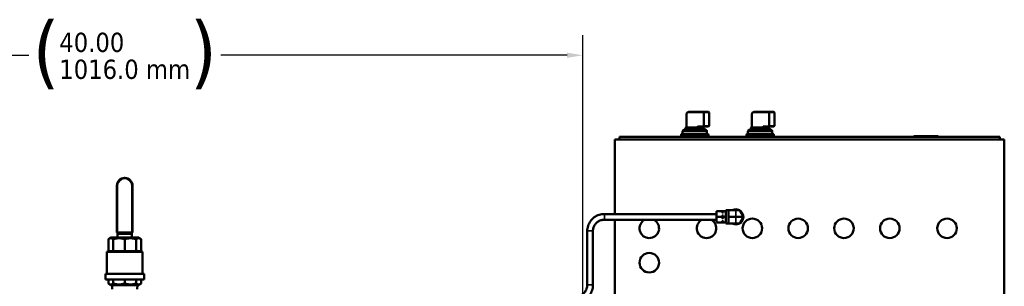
# Model space of a CAD drawing. Header units: inches. Extents: x 1 to 237, y 4 to 150.
# Tile 16 of 209: x 55 to 98, y 46 to 58. Entities that reach past the tile are written whole.
import ezdxf

# ---------------------------------------------------------------- set-up
doc = ezdxf.new("R2010")
doc.units = ezdxf.units.IN
doc.header["$LTSCALE"] = 7
doc.header["$MEASUREMENT"] = 0
for name, color, linetype, lineweight in [('Dimension (ANSI)', 7, 'Continuous', 25), ('Visible (ANSI)', 7, 'Continuous', 50), ('Visible Narrow (ANSI)', 7, 'Continuous', 35)]:
    doc.layers.add(name, color=color, linetype=linetype, lineweight=lineweight)
doc.styles.add('Dimension Text', font='tahoma.ttf')
doc.dimstyles.new('Dual Dimension', dxfattribs={"dimscale": 7, "dimtxt": 0.12, "dimasz": 0.098425, "dimexe": 0.125, "dimexo": 0.0625, "dimgap": 0.031496, "dimtad": 0, "dimtih": 1, "dimtoh": 1, "dimrnd": 1e-08, "dimzin": 4, "dimdsep": 46, "dimtxsty": 'Dimension Text', "dimcen": 0.09, "dimdle": 0.393701, "dimclrd": 256, "dimclre": 256, "dimclrt": 256, "dimadec": 0, "dimazin": 1, "dimtfac": 1, "dimtofl": 0, "dimtmove": 0, "dimatfit": 3, "dimfxl": 1, "dimtolj": 1, "dimtzin": 4, "dimlwd": -1, "dimlwe": -1, "dimarcsym": 0})

# ---------------------------------------------------------------- blocks, each defined once
blk = doc.blocks.new('*D8')
at = {"layer": 'Defpoints', "color": 0, "transparency": 16777216}
for p in [(79.915, 56.216), (39.915, 44.661), (79.915, 44.661)]:
    blk.add_point(p, dxfattribs=at)
at = {"layer": 'Dimension (ANSI)', "transparency": 16777216}
for p, q in [((39.915, 45.099), (39.915, 57.091)), ((79.915, 45.099), (79.915, 57.091)), ((40.604, 56.216), (55.725, 56.216)), ((79.226, 56.216), (64.106, 56.216))]:
    blk.add_line(p, q, dxfattribs=at)
for points in [[(40.604, 56.331), (40.604, 56.101), (39.915, 56.216)], [(79.226, 56.331), (79.226, 56.101), (79.915, 56.216)]]:
    blk.add_solid(points, dxfattribs=at)
at = {"layer": 'Dimension (ANSI)', "transparency": 16777216, "insert": (59.915, 56.216), "char_height": 0.84, "attachment_point": 5, "style": 'Dimension Text'}
blk.add_mtext('\\A1;{\\H3.0x;(}\\S40.00^ 1016.0 mm;{\\H3.0x;)}', dxfattribs=at)

msp = doc.modelspace()

# ---------------------------------------------------------------- linework, layer by layer
at = {"layer": 'Visible (ANSI)'}
for p, q in [((85.2, 53.744), (84.536, 53.744)), ((85.399, 53.744), (85.2, 53.744)), ((88.053, 53.744), (87.389, 53.744)), ((88.252, 53.744), (88.053, 53.744)), ((84.44, 53.619), (84.44, 53.076)), ((85.424, 53.719), (85.424, 53.132)), ((87.293, 53.619), (87.293, 53.076)), ((88.277, 53.719), (88.277, 53.132)), ((84.266, 52.782), (84.266, 52.896)), ((84.341, 52.971), (85.259, 52.971)), ((84.392, 52.971), (84.392, 53.032)), ((84.417, 53.057), (84.901, 53.057)), ((84.95, 53.107), (85.182, 53.107)), ((85.074, 53.057), (85.069, 53.057)), ((85.16, 53.075), (85.16, 53.082)), ((85.184, 53.057), (85.171, 53.057)), ((85.182, 53.107), (85.399, 53.107)), ((85.209, 52.971), (85.209, 53.032)), ((85.334, 52.782), (85.334, 52.896)), ((87.119, 52.782), (87.119, 52.896)), ((87.194, 52.971), (88.112, 52.971)), ((87.245, 52.971), (87.245, 53.032)), ((87.27, 53.057), (87.754, 53.057)), ((87.803, 53.107), (88.035, 53.107)), ((87.927, 53.057), (87.922, 53.057)), ((88.013, 53.075), (88.013, 53.082)), ((88.037, 53.057), (88.024, 53.057)), ((88.035, 53.107), (88.252, 53.107)), ((88.062, 52.971), (88.062, 53.032)), ((88.187, 52.782), (88.187, 52.896)), ((81.315, 49.286), (81.315, 52.541)), ((81.315, 52.541), (98.315, 52.541)), ((81.518, 52.661), (98.118, 52.661)), ((81.518, 52.541), (81.518, 52.661)), ((84.204, 52.732), (84.204, 52.661)), ((85.347, 52.782), (84.254, 52.782)), ((85.397, 52.661), (85.397, 52.732)), ((87.057, 52.732), (87.057, 52.661)), ((88.2, 52.782), (87.107, 52.782)), ((88.25, 52.661), (88.25, 52.732)), ((94.363, 52.661), (94.363, 52.674)), ((94.376, 52.686), (95.42, 52.686)), ((95.432, 52.661), (95.432, 52.674)), ((98.118, 52.541), (98.118, 52.661)), ((98.315, 45.781), (98.315, 52.541)), ((59.92, 50.859), (59.91, 50.859)), ((59.575, 48.479), (59.575, 50.524)), ((60.255, 48.479), (60.255, 50.524)), ((86.155, 49.411), (86.155, 49.448)), ((86.28, 49.448), (86.155, 49.448)), ((86.28, 49.433), (86.28, 49.448)), ((86.28, 49.448), (86.595, 49.448)), ((86.595, 49.448), (86.743, 49.448)), ((80.855, 49.286), (85.745, 49.286)), ((80.855, 49.036), (85.745, 49.036)), ((81.315, 45.781), (81.315, 49.036)), ((85.745, 49.411), (85.745, 49.161)), ((85.745, 49.411), (85.995, 49.411)), ((85.745, 49.161), (85.745, 48.911)), ((85.745, 49.161), (85.995, 49.161)), ((85.995, 49.411), (86.005, 49.411)), ((85.995, 49.411), (85.995, 49.374)), ((85.995, 49.198), (85.995, 49.161)), ((85.995, 49.161), (85.995, 49.124)), ((86.035, 49.411), (86.005, 49.411)), ((86.035, 49.348), (86.005, 49.348)), ((86.035, 49.224), (86.005, 49.224)), ((86.035, 49.098), (86.005, 49.098)), ((86.035, 49.411), (86.045, 49.411)), ((86.045, 49.411), (86.155, 49.411)), ((86.045, 49.411), (86.045, 49.374)), ((86.045, 49.198), (86.045, 49.161)), ((86.045, 49.161), (86.045, 49.124)), ((86.045, 49.161), (86.155, 49.161)), ((86.155, 49.411), (86.155, 49.407)), ((86.155, 49.165), (86.155, 49.407)), ((86.155, 49.165), (86.155, 49.161)), ((86.155, 49.161), (86.155, 49.157)), ((86.155, 48.915), (86.155, 49.157)), ((86.28, 49.433), (86.28, 49.304)), ((86.28, 49.304), (86.28, 49.176)), ((86.28, 49.146), (86.28, 49.176)), ((86.28, 49.146), (86.28, 49.018)), ((86.28, 49.018), (86.28, 48.89)), ((86.917, 49.176), (86.769, 49.433)), ((86.769, 48.89), (86.917, 49.146)), ((85.745, 48.911), (85.995, 48.911)), ((85.995, 48.948), (85.995, 48.911)), ((86.005, 48.911), (85.995, 48.911)), ((86.035, 48.974), (86.005, 48.974)), ((86.035, 48.911), (86.005, 48.911)), ((86.045, 48.911), (86.035, 48.911)), ((86.045, 48.948), (86.045, 48.911)), ((86.045, 48.911), (86.155, 48.911)), ((86.155, 48.915), (86.155, 48.911)), ((86.155, 48.875), (86.155, 48.911)), ((86.28, 48.875), (86.155, 48.875)), ((86.28, 48.875), (86.28, 48.89)), ((86.28, 48.875), (86.595, 48.875)), ((86.595, 48.875), (86.743, 48.875)), ((59.297, 48.259), (59.205, 48.182)), ((59.205, 47.659), (59.205, 48.182)), ((60.533, 48.259), (59.297, 48.259)), ((59.413, 47.659), (59.413, 48.182)), ((59.605, 48.479), (59.575, 48.479)), ((59.605, 48.479), (59.605, 48.465)), ((60.225, 48.479), (59.605, 48.479)), ((59.605, 48.399), (59.605, 48.465)), ((59.605, 48.399), (59.605, 48.259)), ((59.915, 47.659), (59.915, 48.182)), ((60.255, 48.479), (60.225, 48.479)), ((60.225, 48.479), (60.225, 48.465)), ((60.225, 48.465), (60.225, 48.399)), ((60.225, 48.399), (60.225, 48.259)), ((60.417, 47.659), (60.417, 48.182)), ((60.533, 48.259), (60.626, 48.182)), ((60.626, 47.659), (60.626, 48.182)), ((80.105, 46.185), (80.105, 48.538)), ((80.355, 46.185), (80.355, 48.538)), ((59.205, 47.659), (59.14, 47.629)), ((59.14, 47.629), (60.69, 47.629)), ((59.14, 47.629), (59.14, 46.679)), ((59.413, 47.659), (59.205, 47.659)), ((59.915, 47.659), (59.413, 47.659)), ((59.915, 47.659), (60.417, 47.659)), ((60.417, 47.659), (60.626, 47.659)), ((60.626, 47.659), (60.69, 47.629)), ((60.69, 47.629), (60.69, 46.679)), ((59.071, 46.679), (60.759, 46.679)), ((59.071, 46.679), (59.071, 46.429)), ((59.071, 46.429), (60.759, 46.429)), ((59.205, 46.429), (59.205, 46.257)), ((59.413, 46.429), (59.413, 46.257)), ((59.915, 46.429), (59.915, 46.257)), ((60.417, 46.429), (60.417, 46.257)), ((60.626, 46.429), (60.626, 46.257)), ((60.759, 46.679), (60.759, 46.429)), ((59.297, 46.179), (59.205, 46.257)), ((60.533, 46.179), (59.297, 46.179)), ((59.369, 46.011), (59.363, 46.179)), ((60.461, 46.011), (60.468, 46.179)), ((60.533, 46.179), (60.626, 46.257))]:
    msp.add_line(p, q, dxfattribs=at)
for centre in [(87.315, 48.661), (89.315, 48.661), (91.315, 48.661), (93.315, 48.661), (95.815, 48.661), (82.815, 47.161)]:
    msp.add_circle(centre, 0.426, dxfattribs=at)
for centre, radius, start, end in [((85.399, 53.719), 0.025, 0, 90), ((88.252, 53.719), 0.025, 0, 90), ((84.341, 52.896), 0.075, 90, 180), ((84.417, 53.032), 0.025, 90, 180), ((85.184, 53.032), 0.025, 0, 90), ((85.259, 52.896), 0.075, 0, 90), ((85.399, 53.132), 0.025, 270, 0), ((87.194, 52.896), 0.075, 90, 180), ((87.27, 53.032), 0.025, 90, 180), ((88.037, 53.032), 0.025, 0, 90), ((88.112, 52.896), 0.075, 0, 90), ((88.252, 53.132), 0.025, 270, 0), ((84.254, 52.732), 0.05, 90, 180), ((85.347, 52.732), 0.05, 0, 90), ((87.107, 52.732), 0.05, 90, 180), ((88.2, 52.732), 0.05, 0, 90), ((94.376, 52.674), 0.0125, 90, 180), ((95.42, 52.674), 0.0125, 0, 90), ((59.91, 50.524), 0.335, 90, 180), ((59.92, 50.524), 0.335, 0, 90), ((86.595, 49.161), 0.33, 240.248, 119.752), ((86.743, 49.418), 0.03, 30, 90), ((82.815, 48.661), 0.426, 118.448, 61.552), ((85.315, 48.661), 0.426, 118.448, 61.552), ((86.891, 49.161), 0.03, 330, 30), ((86.743, 48.905), 0.03, 270, 330)]:
    msp.add_arc(centre, radius, start, end, dxfattribs=at)
for centre in [(85.2, 53.132), (88.053, 53.132)]:
    msp.add_ellipse(centre, major_axis=(-0.0231, -0.0231), ratio=0.414214, start_param=0.392699, end_param=1.963495, dxfattribs=at)
for points, knots in [([(84.536, 53.744), (84.526, 53.744), (84.517, 53.742), (84.498, 53.735), (84.49, 53.73), (84.473, 53.715), (84.466, 53.706), (84.454, 53.686), (84.45, 53.675), (84.443, 53.652), (84.441, 53.64), (84.44, 53.625), (84.44, 53.622), (84.44, 53.619)], [0, 0, 0, 0, 0.271948, 0.271948, 0.558078, 0.558078, 0.872237, 0.872237, 1.186396, 1.186396, 1.500556, 1.500556, 1.570796, 1.570796, 1.570796, 1.570796]), ([(87.389, 53.744), (87.379, 53.744), (87.37, 53.742), (87.351, 53.735), (87.343, 53.73), (87.326, 53.715), (87.319, 53.706), (87.307, 53.686), (87.303, 53.675), (87.296, 53.652), (87.294, 53.64), (87.293, 53.625), (87.293, 53.622), (87.293, 53.619)], [0, 0, 0, 0, 0.271948, 0.271948, 0.558078, 0.558078, 0.872237, 0.872237, 1.186396, 1.186396, 1.500556, 1.500556, 1.570796, 1.570796, 1.570796, 1.570796]), ([(84.43, 53.057), (84.43, 53.057), (84.43, 53.057), (84.432, 53.059), (84.434, 53.06), (84.436, 53.062), (84.437, 53.064), (84.439, 53.068), (84.439, 53.07), (84.44, 53.073), (84.44, 53.074), (84.44, 53.075)], [0.02575743, 0.02575743, 0.02575743, 0.02575743, 0.04523331, 0.04523331, 0.06740298, 0.06740298, 0.08720674, 0.08720674, 0.10521395, 0.10521395, 0.11556675, 0.11556675, 0.11556675, 0.11556675]), ([(84.95, 53.107), (84.945, 53.107), (84.94, 53.105), (84.93, 53.097), (84.924, 53.089), (84.919, 53.082)], [0.321013, 0.321013, 0.321013, 0.321013, 0.3695671, 0.3695671, 0.4442195, 0.4442195, 0.4442195, 0.4442195]), ([(85.171, 53.107), (85.171, 53.107), (85.171, 53.107), (85.17, 53.107), (85.169, 53.106), (85.167, 53.104), (85.166, 53.103), (85.164, 53.1), (85.163, 53.098), (85.162, 53.094), (85.161, 53.092), (85.161, 53.087), (85.16, 53.085), (85.16, 53.082)], [0, 0, 0, 0, 0.314159, 0.314159, 0.628319, 0.628319, 0.874153, 0.874153, 1.108205, 1.108205, 1.346321, 1.346321, 1.570796, 1.570796, 1.570796, 1.570796]), ([(85.16, 53.075), (85.16, 53.073), (85.161, 53.07), (85.162, 53.066), (85.164, 53.064), (85.166, 53.061), (85.167, 53.06), (85.169, 53.058), (85.17, 53.058), (85.171, 53.057), (85.171, 53.057), (85.171, 53.057)], [0, 0, 0, 0, 0.02141066, 0.02141066, 0.04186826, 0.04186826, 0.05985035, 0.05985035, 0.07968452, 0.07968452, 0.09913161, 0.09913161, 0.09913161, 0.09913161]), ([(87.283, 53.057), (87.283, 53.057), (87.283, 53.057), (87.285, 53.059), (87.287, 53.06), (87.289, 53.062), (87.29, 53.064), (87.292, 53.068), (87.292, 53.07), (87.293, 53.073), (87.293, 53.074), (87.293, 53.075)], [0.02575743, 0.02575743, 0.02575743, 0.02575743, 0.04523331, 0.04523331, 0.06740298, 0.06740298, 0.08720674, 0.08720674, 0.10521395, 0.10521395, 0.11556675, 0.11556675, 0.11556675, 0.11556675]), ([(87.803, 53.107), (87.798, 53.107), (87.793, 53.105), (87.783, 53.097), (87.777, 53.089), (87.772, 53.082)], [0.321013, 0.321013, 0.321013, 0.321013, 0.3695671, 0.3695671, 0.4442195, 0.4442195, 0.4442195, 0.4442195]), ([(88.024, 53.107), (88.024, 53.107), (88.024, 53.107), (88.023, 53.107), (88.022, 53.106), (88.02, 53.104), (88.019, 53.103), (88.017, 53.1), (88.016, 53.098), (88.015, 53.094), (88.014, 53.092), (88.014, 53.087), (88.013, 53.085), (88.013, 53.082)], [0, 0, 0, 0, 0.314159, 0.314159, 0.628319, 0.628319, 0.874153, 0.874153, 1.108205, 1.108205, 1.346321, 1.346321, 1.570796, 1.570796, 1.570796, 1.570796]), ([(88.013, 53.075), (88.013, 53.073), (88.014, 53.07), (88.015, 53.066), (88.017, 53.064), (88.019, 53.061), (88.02, 53.06), (88.022, 53.058), (88.023, 53.058), (88.024, 53.057), (88.024, 53.057), (88.024, 53.057)], [0, 0, 0, 0, 0.02141066, 0.02141066, 0.04186826, 0.04186826, 0.05985035, 0.05985035, 0.07968452, 0.07968452, 0.09913161, 0.09913161, 0.09913161, 0.09913161]), ([(80.105, 48.538), (80.105, 48.616), (80.118, 48.695), (80.166, 48.844), (80.202, 48.915), (80.295, 49.041), (80.351, 49.097), (80.478, 49.189), (80.549, 49.225), (80.698, 49.274), (80.777, 49.286), (80.855, 49.286)], [6.283185, 6.283185, 6.283185, 6.283185, 6.597345, 6.597345, 6.911504, 6.911504, 7.225663, 7.225663, 7.539822, 7.539822, 7.853982, 7.853982, 7.853982, 7.853982]), ([(80.355, 48.538), (80.355, 48.59), (80.363, 48.642), (80.396, 48.741), (80.42, 48.789), (80.481, 48.873), (80.519, 48.91), (80.604, 48.972), (80.651, 48.996), (80.75, 49.028), (80.803, 49.036), (80.855, 49.036)], [6.283185, 6.283185, 6.283185, 6.283185, 6.597345, 6.597345, 6.911504, 6.911504, 7.225663, 7.225663, 7.539822, 7.539822, 7.853982, 7.853982, 7.853982, 7.853982]), ([(86.005, 49.348), (86.004, 49.348), (86.004, 49.348), (86.003, 49.348), (86.003, 49.349), (86.001, 49.35), (86, 49.352), (85.996, 49.359), (85.995, 49.368), (85.995, 49.374)], [-0.14807199, -0.14807199, -0.14807199, -0.14807199, -0.14534173, -0.14534173, -0.14177521, -0.14177521, -0.12776472, -0.12776472, -0.0671072, -0.0671072, -0.0671072, -0.0671072]), ([(85.995, 49.198), (85.995, 49.205), (85.996, 49.213), (86, 49.221), (86.001, 49.222), (86.003, 49.224), (86.003, 49.224), (86.004, 49.224), (86.004, 49.224), (86.005, 49.224)], [-0.22903678, -0.22903678, -0.22903678, -0.22903678, -0.16837926, -0.16837926, -0.15436877, -0.15436877, -0.15080225, -0.15080225, -0.14807199, -0.14807199, -0.14807199, -0.14807199]), ([(86.005, 49.098), (86.004, 49.098), (86.004, 49.098), (86.003, 49.098), (86.003, 49.099), (86.001, 49.1), (86, 49.102), (85.996, 49.109), (85.995, 49.118), (85.995, 49.124)], [0.14807199, 0.14807199, 0.14807199, 0.14807199, 0.15080225, 0.15080225, 0.15436877, 0.15436877, 0.16837926, 0.16837926, 0.22903678, 0.22903678, 0.22903678, 0.22903678]), ([(86.045, 49.374), (86.045, 49.368), (86.044, 49.359), (86.04, 49.352), (86.039, 49.35), (86.037, 49.349), (86.036, 49.348), (86.036, 49.348), (86.035, 49.348), (86.035, 49.348)], [0.0671072, 0.0671072, 0.0671072, 0.0671072, 0.12776472, 0.12776472, 0.14177521, 0.14177521, 0.14534173, 0.14534173, 0.14807199, 0.14807199, 0.14807199, 0.14807199]), ([(86.035, 49.224), (86.035, 49.224), (86.036, 49.224), (86.036, 49.224), (86.037, 49.224), (86.039, 49.222), (86.04, 49.221), (86.044, 49.213), (86.045, 49.205), (86.045, 49.198)], [0.14835129, 0.14835129, 0.14835129, 0.14835129, 0.15108154, 0.15108154, 0.15464807, 0.15464807, 0.16865856, 0.16865856, 0.22931607, 0.22931607, 0.22931607, 0.22931607]), ([(86.045, 49.124), (86.045, 49.118), (86.044, 49.109), (86.04, 49.102), (86.039, 49.1), (86.037, 49.099), (86.036, 49.098), (86.036, 49.098), (86.035, 49.098), (86.035, 49.098)], [0.0671072, 0.0671072, 0.0671072, 0.0671072, 0.12776472, 0.12776472, 0.14177521, 0.14177521, 0.14534173, 0.14534173, 0.14807199, 0.14807199, 0.14807199, 0.14807199]), ([(85.995, 48.948), (85.995, 48.955), (85.996, 48.963), (86, 48.971), (86.001, 48.972), (86.003, 48.974), (86.003, 48.974), (86.004, 48.974), (86.004, 48.974), (86.005, 48.974)], [0.0671072, 0.0671072, 0.0671072, 0.0671072, 0.12776472, 0.12776472, 0.14177521, 0.14177521, 0.14534173, 0.14534173, 0.14807199, 0.14807199, 0.14807199, 0.14807199]), ([(86.035, 48.974), (86.035, 48.974), (86.036, 48.974), (86.036, 48.974), (86.037, 48.974), (86.039, 48.972), (86.04, 48.971), (86.044, 48.963), (86.045, 48.955), (86.045, 48.948)], [0.14807199, 0.14807199, 0.14807199, 0.14807199, 0.15080225, 0.15080225, 0.15436877, 0.15436877, 0.16837926, 0.16837926, 0.22903678, 0.22903678, 0.22903678, 0.22903678]), ([(79.605, 45.687), (79.658, 45.687), (79.71, 45.696), (79.81, 45.728), (79.857, 45.752), (79.942, 45.813), (79.979, 45.851), (80.041, 45.935), (80.065, 45.982), (80.097, 46.081), (80.105, 46.133), (80.105, 46.185)], [1.570796, 1.570796, 1.570796, 1.570796, 1.884956, 1.884956, 2.199115, 2.199115, 2.513274, 2.513274, 2.827433, 2.827433, 3.141593, 3.141593, 3.141593, 3.141593]), ([(80.14, 45.661), (80.166, 45.687), (80.19, 45.716), (80.258, 45.809), (80.294, 45.88), (80.343, 46.029), (80.355, 46.107), (80.355, 46.185)], [2.3652703, 2.3652703, 2.3652703, 2.3652703, 2.5132741, 2.5132741, 2.8274334, 2.8274334, 3.1415927, 3.1415927, 3.1415927, 3.1415927])]:
    msp.add_open_spline(points, degree=3, knots=knots, dxfattribs=at)
for points in [[(84.531, 53.057), (84.531, 53.057), (84.53, 53.057), (84.529, 53.057)], [(87.384, 53.057), (87.384, 53.057), (87.383, 53.057), (87.382, 53.057)]]:
    msp.add_open_spline(points, degree=3, dxfattribs=at)
for points, weights in [([(59.205, 48.182), (59.309, 48.269), (59.413, 48.182)], [1.49012892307, 1.61290392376, 1.49012892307]), ([(59.413, 48.182), (59.664, 48.269), (59.915, 48.182)], [1.49012892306, 1.61290392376, 1.49012892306]), ([(59.915, 48.182), (60.166, 48.269), (60.417, 48.182)], [1.49012892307, 1.61290392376, 1.49012892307]), ([(60.417, 48.182), (60.521, 48.269), (60.626, 48.182)], [1.49012892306, 1.61290392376, 1.49012892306]), ([(59.205, 46.257), (59.309, 46.169), (59.413, 46.257)], [1.18483034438, 1.28245112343, 1.18483034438]), ([(59.413, 46.257), (59.664, 46.169), (59.915, 46.257)], [1.18483034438, 1.28245112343, 1.18483034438]), ([(59.915, 46.257), (60.166, 46.169), (60.417, 46.257)], [1.18483034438, 1.28245112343, 1.18483034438]), ([(60.417, 46.257), (60.521, 46.169), (60.626, 46.257)], [1.18483034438, 1.28245112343, 1.18483034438])]:
    msp.add_rational_spline(points, weights, degree=2, dxfattribs=at)
at = {"layer": 'Visible Narrow (ANSI)'}
for p, q in [((84.44, 53.619), (84.447, 53.619)), ((84.447, 53.082), (84.447, 53.619)), ((84.518, 53.719), (85.182, 53.719)), ((85.182, 53.719), (85.182, 53.107)), ((85.217, 53.719), (85.182, 53.719)), ((85.217, 53.719), (85.416, 53.719)), ((85.217, 53.132), (85.217, 53.719)), ((85.424, 53.719), (85.416, 53.719)), ((85.416, 53.719), (85.416, 53.132)), ((87.293, 53.619), (87.3, 53.619)), ((87.3, 53.082), (87.3, 53.619)), ((87.371, 53.719), (88.035, 53.719)), ((88.035, 53.719), (88.035, 53.107)), ((88.07, 53.719), (88.035, 53.719)), ((88.07, 53.719), (88.269, 53.719)), ((88.07, 53.132), (88.07, 53.719)), ((88.277, 53.719), (88.269, 53.719)), ((88.269, 53.719), (88.269, 53.132)), ((85.334, 52.896), (84.266, 52.896)), ((85.209, 53.032), (84.392, 53.032)), ((84.919, 53.082), (84.448, 53.082)), ((84.954, 53.082), (84.919, 53.082)), ((84.954, 53.082), (85.054, 53.082)), ((84.954, 53.076), (84.954, 53.082)), ((85.054, 53.082), (85.153, 53.082)), ((85.153, 53.082), (85.16, 53.082)), ((85.153, 53.082), (85.153, 53.075)), ((85.416, 53.132), (85.217, 53.132)), ((85.416, 53.132), (85.424, 53.132)), ((88.187, 52.896), (87.119, 52.896)), ((88.062, 53.032), (87.245, 53.032)), ((87.772, 53.082), (87.301, 53.082)), ((87.807, 53.082), (87.772, 53.082)), ((87.807, 53.082), (87.907, 53.082)), ((87.807, 53.076), (87.807, 53.082)), ((87.907, 53.082), (88.006, 53.082)), ((88.006, 53.082), (88.013, 53.082)), ((88.006, 53.082), (88.006, 53.075)), ((88.269, 53.132), (88.07, 53.132)), ((88.269, 53.132), (88.277, 53.132)), ((84.254, 52.732), (84.204, 52.732)), ((84.254, 52.782), (84.254, 52.732)), ((84.254, 52.661), (84.254, 52.732)), ((84.254, 52.732), (85.347, 52.732)), ((85.347, 52.732), (85.347, 52.782)), ((85.397, 52.732), (85.347, 52.732)), ((85.347, 52.732), (85.347, 52.661)), ((87.107, 52.732), (87.057, 52.732)), ((87.107, 52.782), (87.107, 52.732)), ((87.107, 52.661), (87.107, 52.732)), ((87.107, 52.732), (88.2, 52.732)), ((88.2, 52.732), (88.2, 52.782)), ((88.25, 52.732), (88.2, 52.732)), ((88.2, 52.732), (88.2, 52.661)), ((95.432, 52.674), (94.363, 52.674)), ((59.91, 50.859), (59.91, 50.829)), ((59.92, 50.829), (59.91, 50.829)), ((59.92, 50.859), (59.92, 50.829)), ((59.605, 50.524), (59.575, 50.524)), ((59.605, 48.479), (59.605, 50.524)), ((60.255, 50.524), (60.225, 50.524)), ((60.225, 48.479), (60.225, 50.524)), ((86.595, 49.433), (86.595, 49.448)), ((80.855, 49.036), (80.855, 49.286)), ((86.005, 49.348), (86.005, 49.411)), ((86.005, 49.098), (86.005, 49.224)), ((86.035, 49.348), (86.035, 49.411)), ((86.035, 49.224), (86.035, 49.098)), ((86.28, 49.433), (86.595, 49.433)), ((86.28, 49.176), (86.595, 49.176)), ((86.28, 49.146), (86.595, 49.146)), ((86.595, 49.433), (86.769, 49.433)), ((86.595, 49.433), (86.595, 49.176)), ((86.595, 49.176), (86.917, 49.176)), ((86.595, 49.146), (86.595, 49.176)), ((86.595, 49.146), (86.917, 49.146)), ((86.595, 49.146), (86.595, 48.89)), ((86.005, 48.974), (86.005, 48.911)), ((86.035, 48.974), (86.035, 48.911)), ((86.28, 48.89), (86.595, 48.89)), ((86.595, 48.89), (86.769, 48.89)), ((86.595, 48.875), (86.595, 48.89)), ((59.605, 48.465), (60.225, 48.465)), ((59.605, 48.399), (60.225, 48.399))]:
    msp.add_line(p, q, dxfattribs=at)
for centre, start, end in [((59.91, 50.524), 90, 180), ((59.92, 50.524), 0, 90)]:
    msp.add_arc(centre, 0.305, start, end, dxfattribs=at)
for centre, major_axis, ratio, start_param, end_param in [((84.536, 53.719), (0, 0.025), 0.707107, 0, 1.570796), ((85.2, 53.719), (0, 0.025), 0.707107, 0, 1.570796), ((85.2, 53.719), (0, 0.025), 0.707107, 4.712389, 6.283185), ((85.399, 53.719), (0, 0.025), 0.707107, 4.712389, 6.283185), ((87.389, 53.719), (0, 0.025), 0.707107, 0, 1.570796), ((88.053, 53.719), (0, 0.025), 0.707107, 0, 1.570796), ((88.053, 53.719), (0, 0.025), 0.707107, 4.712389, 6.283185), ((88.252, 53.719), (0, 0.025), 0.707107, 4.712389, 6.283185), ((84.518, 53.619), (0, 0.1), 0.707107, 0, 1.570796), ((87.371, 53.619), (0, 0.1), 0.707107, 0, 1.570796), ((84.43, 53.082), (0.0004, -0.025), 0.707072, 0.002845, 1.560836), ((84.43, 53.082), (0, -0.025), 0.707107, 0, 1.570796), ((84.45, 53.032), (-0.0051, 0.0502), 0.808537, 6.201814, 6.213239), ((84.901, 53.082), (0, -0.025), 0.707107, 0, 1.570796), ((84.901, 53.082), (-0.0004, -0.025), 0.707072, 0.01565, 1.580757), ((84.895, 53.03), (0.0355, 0.0093), 0.721309, 1.212316, 1.223302), ((84.917, 53.031), (0.005, 0.0505), 0.806271, 0.068955, 0.080346), ((84.972, 53.082), (0, 0.025), 0.707107, 0, 1.570796), ((84.972, 53.076), (-0.0067, 0.0241), 0.693662, 1.379104, 2.462749), ((85.171, 53.076), (-0.0067, -0.0241), 0.693662, 4.90477, 5.987726), ((85.171, 53.082), (0, 0.025), 0.707107, 0, 1.570796), ((85.399, 53.132), (0, -0.025), 0.707107, 0, 1.570796), ((87.283, 53.082), (0.0004, -0.025), 0.707072, 0.002845, 1.560836), ((87.283, 53.082), (0, -0.025), 0.707107, 0, 1.570796), ((87.303, 53.032), (-0.0051, 0.0502), 0.808537, 6.201814, 6.213239), ((87.754, 53.082), (0, -0.025), 0.707107, 0, 1.570796), ((87.754, 53.082), (-0.0004, -0.025), 0.707072, 0.01565, 1.580757), ((87.748, 53.03), (0.0355, 0.0093), 0.721309, 1.212316, 1.223302), ((87.77, 53.031), (0.005, 0.0505), 0.806271, 0.068955, 0.080346), ((87.825, 53.082), (0, 0.025), 0.707107, 0, 1.570796), ((87.825, 53.076), (-0.0067, 0.0241), 0.693662, 1.379104, 2.462749), ((88.024, 53.076), (-0.0067, -0.0241), 0.693662, 4.90477, 5.987726), ((88.024, 53.082), (0, 0.025), 0.707107, 0, 1.570796), ((88.252, 53.132), (0, -0.025), 0.707107, 0, 1.570796), ((80.23, 48.538), (-0.125, 0), 0.078327, 3.141593, 6.283185), ((80.23, 46.185), (-0.125, 0), 0.078327, 3.141593, 6.283185)]:
    msp.add_ellipse(centre, major_axis=major_axis, ratio=ratio, start_param=start_param, end_param=end_param, dxfattribs=at)
for points, knots in [([(84.447, 53.082), (84.447, 53.082), (84.444, 53.082), (84.441, 53.079), (84.44, 53.076), (84.44, 53.075)], [-0.2018923, -0.2018923, -0.2018923, -0.2018923, -0.1874714, -0.1442088, -0.1006366, -0.1006366, -0.1006366, -0.1006366]), ([(84.901, 53.057), (84.906, 53.057), (84.914, 53.056), (84.93, 53.054), (84.948, 53.052), (84.961, 53.053), (84.967, 53.054)], [0.0016719, 0.0016719, 0.0016719, 0.0016719, 0.0593554, 0.0881972, 0.1458807, 0.2035642, 0.2035642, 0.2035642, 0.2035642]), ([(84.954, 53.076), (84.953, 53.075), (84.951, 53.074), (84.948, 53.073), (84.946, 53.073), (84.942, 53.074), (84.94, 53.074), (84.936, 53.076), (84.935, 53.076), (84.932, 53.077), (84.93, 53.078), (84.926, 53.08), (84.923, 53.081), (84.921, 53.082), (84.92, 53.082), (84.919, 53.082)], [-0.2035642, -0.2035642, -0.2035642, -0.2035642, -0.1689669, -0.1689669, -0.1458807, -0.1458807, -0.1059658, -0.1059658, -0.0881972, -0.0881972, -0.0593554, -0.0593554, -0.0168598, -0.0168598, -0.0016719, -0.0016719, -0.0016719, -0.0016719]), ([(85.054, 53.082), (85.049, 53.082), (85.044, 53.082), (85.029, 53.082), (85.018, 53.082), (85.004, 53.082), (85, 53.082), (84.983, 53.081), (84.968, 53.079), (84.954, 53.076)], [-2.6104076, -2.6104076, -2.6104076, -2.6104076, -2.5593027, -2.5593027, -2.4419905, -2.4419905, -2.4059165, -2.4059165, -2.2525803, -2.2525803, -2.2525803, -2.2525803]), ([(84.967, 53.054), (84.974, 53.055), (84.98, 53.055), (84.987, 53.056), (84.995, 53.056), (85.002, 53.057), (85.01, 53.057), (85.011, 53.057), (85.012, 53.057), (85.012, 53.057), (85.021, 53.057), (85.03, 53.057), (85.039, 53.057), (85.045, 53.057), (85.051, 53.057), (85.057, 53.057), (85.061, 53.057), (85.065, 53.057), (85.069, 53.057)], [2.2525803, 2.2525803, 2.2525803, 2.2525803, 2.3214762, 2.3214762, 2.3214762, 2.3985677, 2.3985677, 2.3985677, 2.4059426, 2.4059426, 2.4059426, 2.4961346, 2.4961346, 2.4961346, 2.5593049, 2.5593049, 2.5593049, 2.602641, 2.602641, 2.602641, 2.602641]), ([(85.153, 53.075), (85.135, 53.081), (85.108, 53.082), (85.081, 53.082), (85.073, 53.082)], [-2.9682712, -2.9682712, -2.9682712, -2.9682712, -2.7637881, -2.6803684, -2.6803684, -2.6803684, -2.6803684]), ([(85.074, 53.057), (85.087, 53.057), (85.118, 53.057), (85.145, 53.056), (85.16, 53.054)], [2.6195836, 2.6195836, 2.6195836, 2.6195836, 2.7637881, 2.9682712, 2.9682712, 2.9682712, 2.9682712]), ([(85.16, 53.075), (85.16, 53.075), (85.16, 53.074), (85.158, 53.073), (85.155, 53.074), (85.153, 53.075)], [-0.1004824, -0.1004824, -0.1004824, -0.1004824, -0.0865253, -0.0432626, -0.000025, -0.000025, -0.000025, -0.000025]), ([(85.16, 53.054), (85.163, 53.053), (85.168, 53.052), (85.174, 53.053), (85.175, 53.056), (85.173, 53.057), (85.171, 53.057), (85.171, 53.057)], [0, 0, 0, 0, 0.0432626, 0.0865253, 0.1442088, 0.1874714, 0.1967761, 0.1967761, 0.1967761, 0.1967761]), ([(87.3, 53.082), (87.3, 53.082), (87.297, 53.082), (87.294, 53.079), (87.293, 53.076), (87.293, 53.075)], [-0.2018923, -0.2018923, -0.2018923, -0.2018923, -0.1874714, -0.1442088, -0.1006366, -0.1006366, -0.1006366, -0.1006366]), ([(87.754, 53.057), (87.759, 53.057), (87.767, 53.056), (87.783, 53.054), (87.801, 53.052), (87.814, 53.053), (87.82, 53.054)], [0.0016719, 0.0016719, 0.0016719, 0.0016719, 0.0593554, 0.0881972, 0.1458807, 0.2035642, 0.2035642, 0.2035642, 0.2035642]), ([(87.807, 53.076), (87.806, 53.075), (87.804, 53.074), (87.801, 53.073), (87.799, 53.073), (87.795, 53.074), (87.793, 53.074), (87.789, 53.076), (87.788, 53.076), (87.785, 53.077), (87.783, 53.078), (87.779, 53.08), (87.776, 53.081), (87.774, 53.082), (87.773, 53.082), (87.772, 53.082)], [-0.2035642, -0.2035642, -0.2035642, -0.2035642, -0.1689669, -0.1689669, -0.1458807, -0.1458807, -0.1059658, -0.1059658, -0.0881972, -0.0881972, -0.0593554, -0.0593554, -0.0168598, -0.0168598, -0.0016719, -0.0016719, -0.0016719, -0.0016719]), ([(87.907, 53.082), (87.902, 53.082), (87.897, 53.082), (87.882, 53.082), (87.871, 53.082), (87.857, 53.082), (87.853, 53.082), (87.836, 53.081), (87.821, 53.079), (87.807, 53.076)], [-2.6104076, -2.6104076, -2.6104076, -2.6104076, -2.5593027, -2.5593027, -2.4419905, -2.4419905, -2.4059165, -2.4059165, -2.2525803, -2.2525803, -2.2525803, -2.2525803]), ([(87.82, 53.054), (87.827, 53.055), (87.833, 53.055), (87.84, 53.056), (87.848, 53.056), (87.855, 53.057), (87.863, 53.057), (87.864, 53.057), (87.865, 53.057), (87.865, 53.057), (87.874, 53.057), (87.883, 53.057), (87.892, 53.057), (87.898, 53.057), (87.904, 53.057), (87.91, 53.057), (87.914, 53.057), (87.918, 53.057), (87.922, 53.057)], [2.2525803, 2.2525803, 2.2525803, 2.2525803, 2.3214762, 2.3214762, 2.3214762, 2.3985677, 2.3985677, 2.3985677, 2.4059426, 2.4059426, 2.4059426, 2.4961346, 2.4961346, 2.4961346, 2.5593049, 2.5593049, 2.5593049, 2.602641, 2.602641, 2.602641, 2.602641]), ([(88.006, 53.075), (87.988, 53.081), (87.961, 53.082), (87.934, 53.082), (87.926, 53.082)], [-2.9682712, -2.9682712, -2.9682712, -2.9682712, -2.7637881, -2.6803684, -2.6803684, -2.6803684, -2.6803684]), ([(87.927, 53.057), (87.94, 53.057), (87.971, 53.057), (87.998, 53.056), (88.013, 53.054)], [2.6195836, 2.6195836, 2.6195836, 2.6195836, 2.7637881, 2.9682712, 2.9682712, 2.9682712, 2.9682712]), ([(88.013, 53.075), (88.013, 53.075), (88.013, 53.074), (88.011, 53.073), (88.008, 53.074), (88.006, 53.075)], [-0.1004824, -0.1004824, -0.1004824, -0.1004824, -0.0865253, -0.0432626, -0.000025, -0.000025, -0.000025, -0.000025]), ([(88.013, 53.054), (88.016, 53.053), (88.021, 53.052), (88.027, 53.053), (88.028, 53.056), (88.026, 53.057), (88.024, 53.057), (88.024, 53.057)], [0, 0, 0, 0, 0.0432626, 0.0865253, 0.1442088, 0.1874714, 0.1967761, 0.1967761, 0.1967761, 0.1967761])]:
    msp.add_open_spline(points, degree=3, knots=knots, dxfattribs=at)

# ---------------------------------------------------------------- dimensions: what is measured, and where the dimension line sits
at = {"layer": 'Dimension (ANSI)'}
dim = msp.add_linear_dim(base=(79.915, 56.216), p1=(39.915, 44.661), p2=(79.915, 44.661), angle=180, text='{\\H3.0x;(}\\S<>^ 1016.0 mm;{\\H3.0x;)}', dimstyle='Dual Dimension', override={"dimgap": 0.031496, "dimtih": 0, "dimtoh": 0, "dimdec": 2, "dimpost": '\\X', "dimtol": 0, "dimlim": 0, "dimtp": 0, "dimtm": 0, "dimtdec": 2, "dimatfit": 1}, dxfattribs=at)
dim.commit()
dim.dimension.update_dxf_attribs({"geometry": '*D8', "text_midpoint": (59.915, 56.216), "dimtype": 160})

doc.saveas('drawing.dxf')
